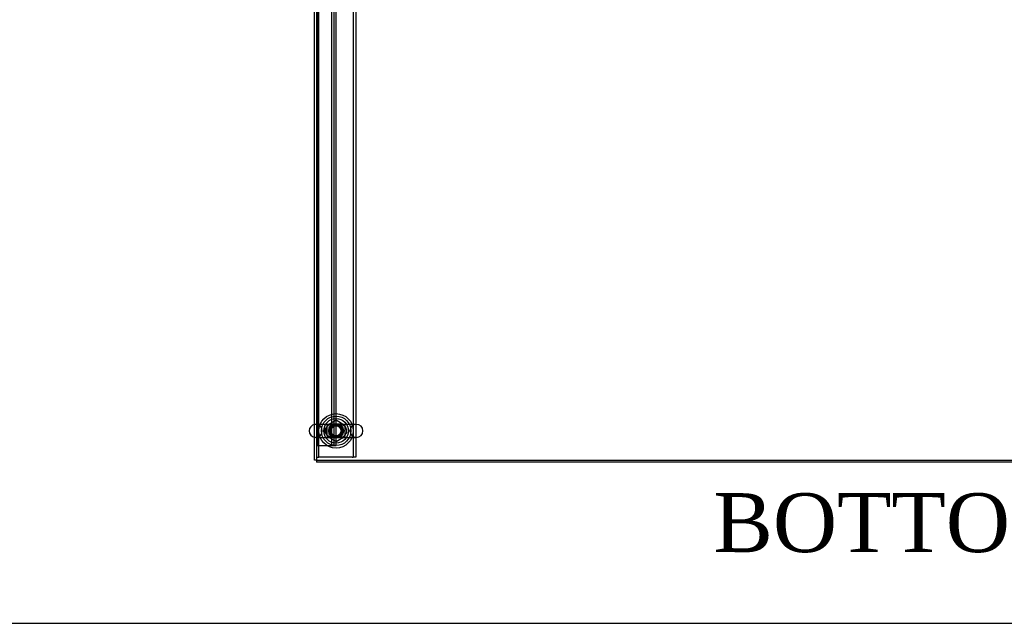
# Model space of a CAD drawing. Header units: inches. Extents: x 1 to 359, y -2 to 239.
# Tile 7 of 65: x 75 to 125, y 1 to 31. Entities that reach past the tile are written whole.
import ezdxf
from ezdxf.enums import TextEntityAlignment as Align
from ezdxf.lldxf.tags import DXFTag

# ---------------------------------------------------------------- set-up
doc = ezdxf.new("R2010")
doc.units = ezdxf.units.IN
doc.header["$MEASUREMENT"] = 0
for name, color, linetype in [('COM53964-5', 7, 'Continuous'), ('COM56676-2', 7, 'Continuous'), ('COM71299-10', 7, 'Continuous'), ('COM71300-11', 7, 'Continuous'), ('COM71304', 7, 'Continuous'), ('Default', 7, 'Continuous'), ('NTS18024', 7, 'Continuous'), ('SCS86414', 7, 'Continuous'), ('WAF25377', 7, 'Continuous'), ('WAM254785', 7, 'Continuous')]:
    doc.layers.add(name, color=color, linetype=linetype)
doc.styles.add('SEACAD_Times_New_Roman', font='times.ttf')
tags = doc.linetypes.add('HIDDEN2', pattern=[0.1875, 0.125, -0.0625]).pattern_tags.tags
tags[6:7] = [DXFTag(74, 4), DXFTag(75, 0), DXFTag(340, '0'), DXFTag(46, 0.0), DXFTag(50, 0.0), DXFTag(44, 0.0), DXFTag(45, 0.0)]
tags[4:5] = [DXFTag(74, 4), DXFTag(75, 0), DXFTag(340, '0'), DXFTag(46, 0.0), DXFTag(50, 0.0), DXFTag(44, 0.0), DXFTag(45, 0.0)]

# ---------------------------------------------------------------- blocks, each defined once
blk = doc.blocks.new('SE2')
at = {"layer": 'COM53964-5', "color": 7, "linetype": 'HIDDEN2'}
for p, q in [((90.218, 9.72), (90.218, 44.095)), ((90.902, 9.72), (90.902, 44.095)), ((91.028, 9.72), (91.028, 44.095)), ((91.123, 9.72), (91.123, 44.095)), ((90.218, 27.158), (90.123, 27.158)), ((90.123, 26.658), (90.218, 26.658)), ((90.123, 9.72), (90.261, 9.72)), ((90.261, 9.72), (90.985, 9.72)), ((90.985, 9.72), (91.123, 9.72))]:
    blk.add_line(p, q, dxfattribs=at)
at = {"layer": 'COM56676-2', "color": 7, "linetype": 'HIDDEN2'}
for p, q in [((90.248, 9.128), (90.248, 44.628)), ((91.998, 44.628), (91.998, 9.128)), ((92.123, 44.628), (92.123, 9.128)), ((90.123, 9.128), (90.248, 9.128)), ((90.308, 9.128), (90.248, 9.128)), ((91.938, 9.128), (90.308, 9.128)), ((91.938, 9.128), (91.998, 9.128)), ((92.123, 9.128), (91.998, 9.128))]:
    blk.add_line(p, q, dxfattribs=at)
blk.add_circle((91.123, 10.472), 0.375, dxfattribs=at)
at = {"layer": 'COM71299-10', "color": 7, "linetype": 'Continuous'}
for p, q in [((90.123, 44.748), (90.123, 8.973)), ((90.123, 8.973), (161.993, 8.973))]:
    blk.add_line(p, q, dxfattribs=at)
at = {"layer": 'COM71300-11', "color": 7, "linetype": 'Continuous'}
for p, q in [((90.028, 8.973), (90.028, 44.843)), ((90.123, 8.973), (90.028, 8.973))]:
    blk.add_line(p, q, dxfattribs=at)
at = {"layer": 'COM71304', "color": 7, "linetype": 'Continuous'}
for p in [(90.123, 8.973), (161.993, 8.878)]:
    blk.add_line(p, (90.123, 8.878), dxfattribs=at)
at = {"layer": 'NTS18024', "color": 7, "linetype": 'HIDDEN2'}
for p, q in [((91.118, 11.01), (90.658, 10.735)), ((90.658, 10.735), (90.658, 10.209)), ((91.588, 10.735), (91.118, 11.01)), ((91.588, 10.209), (91.588, 10.735)), ((90.658, 10.209), (91.123, 9.937)), ((91.123, 9.937), (91.588, 10.209))]:
    blk.add_line(p, q, dxfattribs=at)
for radius in [0.312, 0.263]:
    blk.add_circle((91.123, 10.472), radius, dxfattribs=at)
at = {"layer": 'SCS86414', "color": 7, "linetype": 'HIDDEN2'}
for p, q in [((91.12, 10.803), (90.087, 10.803)), ((92.159, 10.803), (91.12, 10.803)), ((90.087, 10.141), (91.127, 10.141)), ((91.127, 10.141), (92.159, 10.141))]:
    blk.add_line(p, q, dxfattribs=at)
for radius in [0.625, 0.312, 0.252]:
    blk.add_circle((91.123, 10.472), radius, dxfattribs=at)
at = {"layer": 'SCS86414', "color": 7, "linetype": 'Continuous'}
blk.add_arc((90.087, 10.472), 0.331, 100.3132, 259.6868, dxfattribs=at)
at = {"layer": 'SCS86414', "color": 7, "linetype": 'HIDDEN2'}
for centre, start, end in [((90.087, 10.472), 90, 100.3132), ((90.087, 10.472), 270, 90), ((92.159, 10.472), 90, 270), ((92.159, 10.472), 270, 90), ((90.087, 10.472), 259.6868, 270)]:
    blk.add_arc(centre, 0.331, start, end, dxfattribs=at)
for points, knots in [([(91.418, 10.164), (91.38, 10.153), (91.34, 10.147), (91.24, 10.139), (91.177, 10.141), (91.081, 10.141), (91.048, 10.141), (90.987, 10.141), (90.957, 10.143), (90.868, 10.152), (90.811, 10.165), (90.704, 10.215), (90.655, 10.253), (90.584, 10.354), (90.563, 10.418), (90.567, 10.547), (90.593, 10.61), (90.632, 10.658)], [0.5825124, 0.5825124, 0.5825124, 0.5825124, 0.625, 0.625, 0.6875, 0.6875, 0.71875, 0.71875, 0.75, 0.75, 0.8125, 0.8125, 0.875, 0.875, 0.9375, 0.9375, 1, 1, 1, 1]), ([(90.644, 10.666), (90.606, 10.617), (90.58, 10.556), (90.572, 10.425), (90.591, 10.36), (90.658, 10.253), (90.705, 10.213), (90.783, 10.173), (90.81, 10.162), (90.865, 10.146), (90.893, 10.141), (90.939, 10.136), (90.956, 10.135), (90.974, 10.134)], [0, 0, 0, 0, 0.0625, 0.0625, 0.125, 0.125, 0.1875, 0.1875, 0.21875, 0.21875, 0.25, 0.25, 0.2685957, 0.2685957, 0.2685957, 0.2685957]), ([(91.277, 10.134), (91.282, 10.134), (91.287, 10.135), (91.351, 10.139), (91.406, 10.149), (91.513, 10.195), (91.563, 10.23), (91.639, 10.326), (91.665, 10.388), (91.674, 10.518), (91.655, 10.584), (91.605, 10.664), (91.585, 10.687), (91.54, 10.727), (91.515, 10.744), (91.438, 10.785), (91.383, 10.8), (91.296, 10.81), (91.266, 10.811), (91.206, 10.811), (91.173, 10.81), (91.109, 10.81), (91.076, 10.811), (91.013, 10.811), (90.983, 10.811), (90.895, 10.806), (90.84, 10.795), (90.733, 10.749), (90.683, 10.715), (90.644, 10.666)], [0.369839, 0.369839, 0.369839, 0.369839, 0.375, 0.375, 0.4375, 0.4375, 0.5, 0.5, 0.5625, 0.5625, 0.625, 0.625, 0.65625, 0.65625, 0.6875, 0.6875, 0.75, 0.75, 0.78125, 0.78125, 0.8125, 0.8125, 0.84375, 0.84375, 0.875, 0.875, 0.9375, 0.9375, 1, 1, 1, 1]), ([(90.891, 10.794), (90.909, 10.797), (90.927, 10.799), (90.975, 10.803), (91.005, 10.803), (91.067, 10.804), (91.1, 10.803), (91.196, 10.803), (91.258, 10.805), (91.375, 10.793), (91.433, 10.78), (91.501, 10.748), (91.515, 10.74), (91.53, 10.731)], [0.1054858, 0.1054858, 0.1054858, 0.1054858, 0.125, 0.125, 0.15625, 0.15625, 0.1875, 0.1875, 0.25, 0.25, 0.3125, 0.3125, 0.3299994, 0.3299994, 0.3299994, 0.3299994])]:
    blk.add_open_spline(points, degree=3, knots=knots, dxfattribs=at)
blk.add_open_spline([(90.632, 10.658), (90.662, 10.694), (90.697, 10.722), (90.736, 10.743)], degree=3, dxfattribs=at)
at = {"layer": 'WAF25377', "color": 7, "linetype": 'HIDDEN2'}
for radius in [0.875, 0.34]:
    blk.add_circle((91.123, 10.472), radius, dxfattribs=at)
at = {"layer": 'WAM254785', "color": 7, "linetype": 'HIDDEN2'}
for radius in [0.75, 0.312]:
    blk.add_circle((91.123, 10.472), radius, dxfattribs=at)
blk = doc.blocks.new('BORDER')
at = {"layer": 'Default', "color": 7, "linetype": 'Continuous'}
blk.add_line((-41.86, 0), (0, 0), dxfattribs=at)

msp = doc.modelspace()

# ---------------------------------------------------------------- block references
at = {"layer": 'Default', "color": 7, "xscale": 8.55, "yscale": 8.55, "zscale": 8.55}
msp.add_blockref('BORDER', (359.223, 0.67), dxfattribs=at)
at = {"layer": 'Default'}
msp.add_blockref('SE2', (0, 0), dxfattribs=at)

# ---------------------------------------------------------------- texts
at = {"layer": 'Default', "color": 7, "linetype": 'Continuous', "style": 'SEACAD_Times_New_Roman'}
msp.add_text('BOTTOM VIEW', height=3, dxfattribs=at).set_placement((110.347, 7.298), align=Align.TOP_LEFT)

doc.saveas('drawing.dxf')
